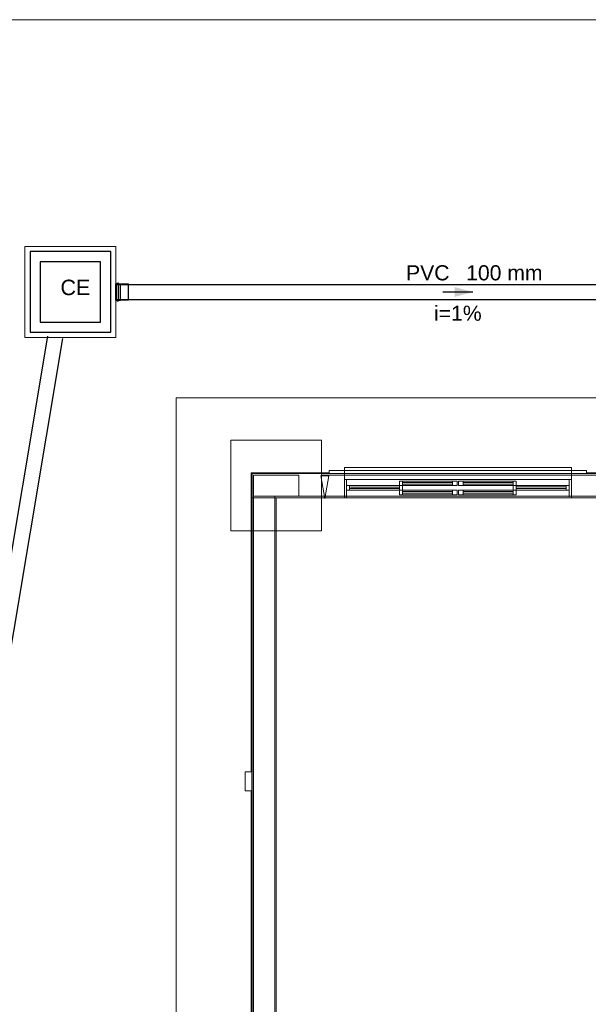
# Model space of a CAD drawing. Header units: millimetres. Extents: x -16331 to -10174, y -4135 to -3584.
# Tile 233 of 256: x -10367 to -10359, y -3945 to -3932. Entities that reach past the tile are written whole.
import ezdxf

# ---------------------------------------------------------------- set-up
doc = ezdxf.new("R2010")
doc.units = ezdxf.units.MM
doc.linetypes.add('DASHED', pattern=[1.905, 1.27, -0.635])
doc.linetypes.add('JIS_02_1.2', pattern=[0.25, 0.125, -0.125])
doc.layers.add('A-DETL', color=7, linetype='Continuous', lineweight=5, true_color=0x00a600)
for name, color, linetype in [('A-FLOR', 252, 'Continuous'), ('A-WALL', 7, 'Continuous'), ('G-ANNO-TEXT', 7, 'Continuous'), ('Simbolos', 7, 'Continuous'), ('Simbolos_int', 8, 'Continuous'), ('TQ-Condutos', 3, 'Continuous'), ('TQ-Sentido conduto', 7, 'Continuous'), ('TQ-Textos conduto', 7, 'Continuous')]:
    doc.layers.add(name, color=color, linetype=linetype)
for name, color, linetype, lineweight in [('A-GLAZ', 7, 'Continuous', 5), ('I-WALL', 7, 'Continuous', 5), ('IFC-IfcFlowTerminal-Contorno', 250, 'Continuous', 5), ('IFC-IfcFurnishingElement-Contorno', 250, 'Continuous', 5), ('IFC-IfcSlab-Contorno', 250, 'Continuous', 5), ('IFC-IfcSpace-Contorno', 250, 'Continuous', 5), ('IFC-IfcWall-Contorno', 250, 'Continuous', 5), ('IFC-Pilar-Contorno', 83, 'Continuous', 5), ('IFC-Sapata-Contorno', 253, 'Continuous', 5), ('IFC-Viga-Contorno', 66, 'Continuous', 5), ('TQ-Caixa de alvenaria', 9, 'Continuous', 18)]:
    doc.layers.add(name, color=color, linetype=linetype, lineweight=lineweight)
doc.styles.add('Arial', font='arial.ttf', dxfattribs={"height": 100})

msp = doc.modelspace()

# ---------------------------------------------------------------- hatches: boundary and pattern name
at = {"layer": 'TQ-Sentido conduto', "linetype": 'Continuous'}
msp.add_hatch(color=92, dxfattribs=at).paths.add_polyline_path([(-10360.665, -3935.9352), (-10360.9064, -3935.8705), (-10360.9064, -3935.9999)])

# ---------------------------------------------------------------- linework, layer by layer
at = {"layer": 'A-DETL', "linetype": 'Continuous', "lineweight": 5}
msp.add_line((-10336.1649, -3932.3352), (-10376.1649, -3932.3352), dxfattribs=at)
at = {"layer": 'A-DETL', "color": 7, "lineweight": 5}
for p, q in [((-10359.3649, -3938.2552), (-10362.3649, -3938.2552)), ((-10362.3649, -3938.2552), (-10362.3649, -3938.2952)), ((-10359.3649, -3938.2952), (-10359.3649, -3938.2552)), ((-10362.9651, -3938.3552), (-10363.5651, -3938.3552)), ((-10363.5651, -3938.3552), (-10363.5651, -3938.6352)), ((-10362.9651, -3938.6352), (-10362.9651, -3938.3552)), ((-10362.3649, -3938.2952), (-10362.3649, -3938.4152)), ((-10359.3649, -3938.4152), (-10359.3649, -3938.2952)), ((-10362.3649, -3938.4152), (-10359.3649, -3938.4152)), ((-10362.3649, -3938.4152), (-10362.3649, -3938.6552)), ((-10359.3649, -3938.4152), (-10359.3649, -3938.6552)), ((-10363.5651, -3938.6352), (-10362.9651, -3938.6352)), ((-10361.5949, -3938.5552), (-10361.6349, -3938.5552)), ((-10361.6349, -3938.5552), (-10361.6349, -3938.6152)), ((-10361.6349, -3938.6152), (-10361.5949, -3938.6152)), ((-10361.5949, -3938.5552), (-10361.5949, -3938.5732)), ((-10360.9349, -3938.5552), (-10361.5949, -3938.5552)), ((-10360.9349, -3938.5732), (-10361.5949, -3938.5732)), ((-10361.5949, -3938.5732), (-10361.5949, -3938.5952)), ((-10361.5949, -3938.5952), (-10361.5949, -3938.6152)), ((-10361.5949, -3938.5952), (-10360.9349, -3938.5952)), ((-10361.5949, -3938.6152), (-10360.9349, -3938.6152)), ((-10360.8749, -3938.5552), (-10360.9349, -3938.5552)), ((-10360.9349, -3938.5732), (-10360.9349, -3938.5552)), ((-10360.9349, -3938.5952), (-10360.9349, -3938.5732)), ((-10360.9349, -3938.6152), (-10360.9349, -3938.5952)), ((-10360.9349, -3938.6152), (-10360.8749, -3938.6152)), ((-10360.8749, -3938.6152), (-10360.8749, -3938.5552)), ((-10360.7949, -3938.5552), (-10360.8549, -3938.5552)), ((-10360.8549, -3938.5552), (-10360.8549, -3938.6152)), ((-10360.8549, -3938.6152), (-10360.7949, -3938.6152)), ((-10360.1349, -3938.5552), (-10360.7949, -3938.5552)), ((-10360.7949, -3938.5552), (-10360.7949, -3938.5732)), ((-10360.7949, -3938.5732), (-10360.7949, -3938.5952)), ((-10360.1349, -3938.5732), (-10360.7949, -3938.5732)), ((-10360.7949, -3938.5952), (-10360.7949, -3938.6152)), ((-10360.7949, -3938.5952), (-10360.1349, -3938.5952)), ((-10360.7949, -3938.6152), (-10360.1349, -3938.6152)), ((-10360.0949, -3938.5552), (-10360.1349, -3938.5552)), ((-10360.1349, -3938.5732), (-10360.1349, -3938.5552)), ((-10360.1349, -3938.5952), (-10360.1349, -3938.5732)), ((-10360.1349, -3938.6152), (-10360.1349, -3938.5952)), ((-10360.1349, -3938.6152), (-10360.0949, -3938.6152)), ((-10360.0949, -3938.6152), (-10360.0949, -3938.5552))]:
    msp.add_line(p, q, dxfattribs=at)
at = {"layer": 'A-FLOR', "lineweight": 5}
for p, q in [((-10348.5049, -3937.3352), (-10364.5851, -3937.3352)), ((-10364.5851, -3937.3352), (-10364.5851, -3945.4952))]:
    msp.add_line(p, q, dxfattribs=at)
at = {"layer": 'A-GLAZ', "lineweight": 5}
for p, q in [((-10362.3649, -3938.4152), (-10362.3649, -3938.6552)), ((-10362.3649, -3938.6552), (-10362.3649, -3938.4152)), ((-10362.3349, -3938.4152), (-10362.3349, -3938.6552)), ((-10361.6349, -3938.4952), (-10362.3349, -3938.4952)), ((-10362.2949, -3938.4952), (-10362.2949, -3938.5552)), ((-10362.2849, -3938.5152), (-10361.6349, -3938.5152)), ((-10361.6349, -3938.4352), (-10361.6349, -3938.4952)), ((-10360.8749, -3938.4352), (-10361.6349, -3938.4352)), ((-10361.6349, -3938.4952), (-10361.6349, -3938.5552)), ((-10361.6349, -3938.4952), (-10360.8749, -3938.4952)), ((-10361.5949, -3938.4352), (-10361.5949, -3938.4952)), ((-10360.9349, -3938.4532), (-10361.5949, -3938.4532)), ((-10361.5949, -3938.4752), (-10360.9349, -3938.4752)), ((-10361.5949, -3938.5552), (-10361.5949, -3938.4952)), ((-10360.9349, -3938.4352), (-10360.9349, -3938.4952)), ((-10360.8749, -3938.4952), (-10360.8749, -3938.4352)), ((-10360.8549, -3938.4352), (-10360.8549, -3938.4952)), ((-10360.0949, -3938.4352), (-10360.8549, -3938.4352)), ((-10360.8549, -3938.4952), (-10360.0949, -3938.4952)), ((-10360.7949, -3938.4352), (-10360.7949, -3938.4952)), ((-10360.1349, -3938.4532), (-10360.7949, -3938.4532)), ((-10360.7949, -3938.4752), (-10360.1349, -3938.4752)), ((-10360.1349, -3938.4352), (-10360.1349, -3938.4952)), ((-10360.1349, -3938.4952), (-10360.1349, -3938.5552)), ((-10360.0949, -3938.4952), (-10360.0949, -3938.4352)), ((-10360.0949, -3938.4952), (-10360.0949, -3938.5552)), ((-10359.3949, -3938.4952), (-10360.0949, -3938.4952)), ((-10359.4349, -3938.5132), (-10360.0949, -3938.5132)), ((-10359.4349, -3938.4952), (-10359.4349, -3938.5552)), ((-10359.3949, -3938.4152), (-10359.3949, -3938.6452)), ((-10359.3649, -3938.4152), (-10359.3649, -3938.6552)), ((-10359.3649, -3938.4152), (-10359.3649, -3938.6552)), ((-10362.3349, -3938.5552), (-10361.6349, -3938.5552)), ((-10361.6349, -3938.5352), (-10362.2949, -3938.5352)), ((-10360.0949, -3938.5352), (-10359.4349, -3938.5352)), ((-10360.0949, -3938.5552), (-10359.3949, -3938.5552)), ((-10359.3649, -3938.6552), (-10362.3649, -3938.6552))]:
    msp.add_line(p, q, dxfattribs=at)
at = {"layer": 'A-WALL', "lineweight": 5}
for p, q in [((-10362.3649, -3938.2952), (-10362.5649, -3938.2952)), ((-10362.5649, -3938.2952), (-10362.5649, -3938.3352)), ((-10362.5649, -3938.3352), (-10362.3649, -3938.3352)), ((-10359.1649, -3938.2952), (-10359.3649, -3938.2952)), ((-10359.3649, -3938.3352), (-10359.1649, -3938.3352)), ((-10359.1649, -3938.3352), (-10359.1649, -3938.2952))]:
    msp.add_line(p, q, dxfattribs=at)
at = {"layer": 'G-ANNO-TEXT', "lineweight": 5}
for p, q in [((-10362.5686, -3938.3645), (-10362.6744, -3938.3645)), ((-10362.6744, -3938.3645), (-10362.6215, -3938.6645)), ((-10362.6215, -3938.6645), (-10362.5686, -3938.3645))]:
    msp.add_line(p, q, dxfattribs=at)
at = {"layer": 'I-WALL', "lineweight": 5}
for p, q in [((-10363.5851, -3938.3352), (-10363.5851, -3946.4952)), ((-10362.3649, -3938.3352), (-10363.5851, -3938.3352)), ((-10357.3449, -3938.3352), (-10359.3649, -3938.3352)), ((-10363.2651, -3946.4952), (-10363.2651, -3938.6552)), ((-10363.2651, -3938.6552), (-10362.3649, -3938.6552)), ((-10359.3649, -3938.6552), (-10358.4649, -3938.6552))]:
    msp.add_line(p, q, dxfattribs=at)
at = {"layer": 'IFC-IfcFlowTerminal-Contorno', "lineweight": 5}
for p, q in [((-10363.6742, -3942.2809), (-10363.6742, -3942.3654)), ((-10363.6159, -3942.2809), (-10363.6742, -3942.2809)), ((-10363.5951, -3942.2809), (-10363.6159, -3942.2809)), ((-10363.5862, -3942.2809), (-10363.5951, -3942.2809)), ((-10363.5862, -3942.3654), (-10363.5862, -3942.2809)), ((-10363.6742, -3942.3654), (-10363.6742, -3942.4758)), ((-10363.5862, -3942.4758), (-10363.5862, -3942.3654)), ((-10363.6742, -3942.4758), (-10363.6742, -3942.5078)), ((-10363.6742, -3942.5078), (-10363.6742, -3942.5109)), ((-10363.6742, -3942.5109), (-10363.6742, -3942.5153)), ((-10363.6742, -3942.5153), (-10363.6742, -3942.5184)), ((-10363.6742, -3942.5184), (-10363.6742, -3942.5206)), ((-10363.6742, -3942.5206), (-10363.6742, -3942.5216)), ((-10363.6742, -3942.5216), (-10363.6742, -3942.5224)), ((-10363.6742, -3942.5224), (-10363.6742, -3942.5232)), ((-10363.6742, -3942.5232), (-10363.6742, -3942.5239)), ((-10363.6742, -3942.5239), (-10363.6742, -3942.5251)), ((-10363.6742, -3942.5251), (-10363.6742, -3942.5272)), ((-10363.6742, -3942.5272), (-10363.6742, -3942.5276)), ((-10363.6742, -3942.5276), (-10363.6742, -3942.5285)), ((-10363.6742, -3942.5285), (-10363.6742, -3942.5289)), ((-10363.6742, -3942.5289), (-10363.6742, -3942.5297)), ((-10363.6742, -3942.5297), (-10363.6742, -3942.5301)), ((-10363.6742, -3942.5301), (-10363.6445, -3942.5301)), ((-10363.6445, -3942.5301), (-10363.5951, -3942.5301)), ((-10363.5951, -3942.5301), (-10363.5862, -3942.5301)), ((-10363.5862, -3942.4981), (-10363.5862, -3942.4758)), ((-10363.5862, -3942.5038), (-10363.5862, -3942.4981)), ((-10363.5862, -3942.5078), (-10363.5862, -3942.5038)), ((-10363.5862, -3942.5109), (-10363.5862, -3942.5078)), ((-10363.5862, -3942.5134), (-10363.5862, -3942.5109)), ((-10363.5862, -3942.5153), (-10363.5862, -3942.5134)), ((-10363.5862, -3942.517), (-10363.5862, -3942.5153)), ((-10363.5862, -3942.5184), (-10363.5862, -3942.517)), ((-10363.5862, -3942.5206), (-10363.5862, -3942.5184)), ((-10363.5862, -3942.5216), (-10363.5862, -3942.5206)), ((-10363.5862, -3942.5232), (-10363.5862, -3942.5216)), ((-10363.5862, -3942.5239), (-10363.5862, -3942.5232)), ((-10363.5862, -3942.5251), (-10363.5862, -3942.5239)), ((-10363.5862, -3942.5262), (-10363.5862, -3942.5251)), ((-10363.5862, -3942.5267), (-10363.5862, -3942.5262)), ((-10363.5862, -3942.5272), (-10363.5862, -3942.5267)), ((-10363.5862, -3942.5276), (-10363.5862, -3942.5272)), ((-10363.5862, -3942.5301), (-10363.5862, -3942.5276))]:
    msp.add_line(p, q, dxfattribs=at)
at = {"layer": 'IFC-IfcFurnishingElement-Contorno', "lineweight": 5}
for p, q in [((-10362.3649, -3938.2552), (-10362.3649, -3938.2565)), ((-10359.3649, -3938.2552), (-10362.3649, -3938.2552)), ((-10359.3649, -3938.2565), (-10359.3649, -3938.2552)), ((-10362.3649, -3938.2565), (-10362.3649, -3938.2603)), ((-10362.3649, -3938.2603), (-10362.3649, -3938.2655)), ((-10362.3649, -3938.2655), (-10362.3649, -3938.2952)), ((-10359.3649, -3938.2603), (-10359.3649, -3938.2565)), ((-10359.3649, -3938.2655), (-10359.3649, -3938.2603)), ((-10359.3649, -3938.2952), (-10359.3649, -3938.2655))]:
    msp.add_line(p, q, dxfattribs=at)
at = {"layer": 'IFC-IfcSlab-Contorno', "lineweight": 5}
for p, q in [((-10364.5851, -3937.3352), (-10364.5851, -3945.4952)), ((-10349.4949, -3937.3352), (-10364.5851, -3937.3352)), ((-10363.5851, -3942.2809), (-10363.5851, -3938.3352)), ((-10363.5851, -3938.3352), (-10362.5649, -3938.3352)), ((-10359.1649, -3938.3352), (-10357.5449, -3938.3352)), ((-10363.5851, -3946.4952), (-10363.5851, -3942.2809))]:
    msp.add_line(p, q, dxfattribs=at)
at = {"layer": 'IFC-IfcSpace-Contorno', "lineweight": 5}
for p, q in [((-10363.2651, -3938.6552), (-10363.2651, -3946.0502)), ((-10362.9926, -3938.6552), (-10363.2651, -3938.6552)), ((-10358.4649, -3938.6552), (-10362.9926, -3938.6552))]:
    msp.add_line(p, q, dxfattribs=at)
at = {"layer": 'IFC-IfcWall-Contorno', "lineweight": 5}
for p, q in [((-10363.5951, -3938.3252), (-10363.5951, -3938.3352)), ((-10362.5649, -3938.3252), (-10363.5951, -3938.3252)), ((-10363.5951, -3938.3352), (-10363.5851, -3938.3352)), ((-10363.5862, -3938.3352), (-10363.5951, -3938.3352)), ((-10363.5951, -3938.3352), (-10363.5951, -3942.2809)), ((-10363.5851, -3938.3352), (-10363.5862, -3938.3352)), ((-10363.5851, -3938.3352), (-10363.5851, -3938.614)), ((-10363.3095, -3938.3352), (-10363.5851, -3938.3352)), ((-10363.5851, -3938.3352), (-10362.5649, -3938.3352)), ((-10363.5851, -3938.6552), (-10363.5851, -3938.3352)), ((-10363.2651, -3938.3352), (-10363.3095, -3938.3352)), ((-10362.8086, -3938.3352), (-10363.2651, -3938.3352)), ((-10362.5649, -3938.3352), (-10362.8086, -3938.3352)), ((-10362.5649, -3938.2952), (-10362.5649, -3938.3252)), ((-10362.3649, -3938.2952), (-10362.5649, -3938.2952)), ((-10362.5649, -3938.3252), (-10362.5649, -3938.3352)), ((-10362.3649, -3938.3352), (-10362.5649, -3938.3352)), ((-10362.5649, -3938.3352), (-10362.3649, -3938.3352)), ((-10359.3649, -3938.2952), (-10362.3649, -3938.2952)), ((-10360.8885, -3938.3352), (-10362.3649, -3938.3352)), ((-10362.3649, -3938.3352), (-10359.3649, -3938.3352)), ((-10359.3649, -3938.3352), (-10360.8885, -3938.3352)), ((-10359.1649, -3938.2952), (-10359.3649, -3938.2952)), ((-10359.1649, -3938.3352), (-10359.3649, -3938.3352)), ((-10359.3649, -3938.3352), (-10359.1649, -3938.3352)), ((-10359.1649, -3938.3252), (-10359.1649, -3938.2952)), ((-10359.1649, -3938.3352), (-10359.1649, -3938.3252)), ((-10357.5449, -3938.3252), (-10359.1649, -3938.3252)), ((-10358.9794, -3938.3352), (-10359.1649, -3938.3352)), ((-10359.1649, -3938.3352), (-10358.3049, -3938.3352)), ((-10363.5851, -3938.614), (-10363.5851, -3938.6552)), ((-10363.5851, -3938.6552), (-10363.5851, -3939.664)), ((-10363.5439, -3938.6552), (-10363.5851, -3938.6552)), ((-10363.5851, -3938.6552), (-10363.3095, -3938.6552)), ((-10363.5851, -3942.2809), (-10363.5851, -3938.6552)), ((-10363.2651, -3938.6552), (-10363.5439, -3938.6552)), ((-10363.3095, -3938.6552), (-10363.2651, -3938.6552)), ((-10363.2651, -3939.664), (-10363.2651, -3938.6552)), ((-10363.2651, -3938.6552), (-10362.8086, -3938.6552)), ((-10362.8086, -3938.6552), (-10362.5649, -3938.6552)), ((-10362.5649, -3938.6552), (-10362.3649, -3938.6552)), ((-10362.3649, -3938.6552), (-10360.8885, -3938.6552)), ((-10360.8885, -3938.6552), (-10359.3649, -3938.6552)), ((-10359.3649, -3938.6552), (-10358.9794, -3938.6552)), ((-10363.5851, -3939.664), (-10363.5851, -3946.4852)), ((-10363.2651, -3946.4952), (-10363.2651, -3939.664)), ((-10363.5851, -3942.5301), (-10363.5851, -3942.2809)), ((-10363.5951, -3942.5301), (-10363.5951, -3946.4952)), ((-10363.5851, -3946.4852), (-10363.5851, -3942.5301))]:
    msp.add_line(p, q, dxfattribs=at)
at = {"layer": 'IFC-Pilar-Contorno', "lineweight": 5}
for p, q in [((-10363.5651, -3938.3552), (-10363.5651, -3938.5991)), ((-10363.4879, -3938.3552), (-10363.5651, -3938.3552)), ((-10362.9651, -3938.3552), (-10363.4879, -3938.3552)), ((-10362.9651, -3938.3912), (-10362.9651, -3938.3552)), ((-10362.9651, -3938.6352), (-10362.9651, -3938.3912)), ((-10363.5651, -3938.5991), (-10363.5651, -3938.6352)), ((-10363.5651, -3938.6352), (-10363.2851, -3938.6352)), ((-10363.2851, -3938.6352), (-10363.0423, -3938.6352)), ((-10363.0423, -3938.6352), (-10362.9651, -3938.6352))]:
    msp.add_line(p, q, dxfattribs=at)
at = {"layer": 'IFC-Sapata-Contorno', "lineweight": 5}
for p, q in [((-10363.8651, -3937.8952), (-10363.8651, -3938.3552)), ((-10363.5651, -3937.8952), (-10363.8651, -3937.8952)), ((-10363.2851, -3937.8952), (-10363.5651, -3937.8952)), ((-10362.6651, -3937.8952), (-10363.2851, -3937.8952)), ((-10362.6651, -3938.3552), (-10362.6651, -3937.8952)), ((-10363.8651, -3938.3552), (-10363.8651, -3938.6352)), ((-10362.6651, -3938.6352), (-10362.6651, -3938.3552)), ((-10363.8651, -3938.6352), (-10363.8651, -3939.0952)), ((-10362.6651, -3939.0952), (-10362.6651, -3938.6352)), ((-10363.8651, -3939.0952), (-10363.5651, -3939.0952)), ((-10363.5651, -3939.0952), (-10363.2851, -3939.0952)), ((-10363.2851, -3939.0952), (-10362.9651, -3939.0952)), ((-10362.9651, -3939.0952), (-10362.6651, -3939.0952))]:
    msp.add_line(p, q, dxfattribs=at)
at = {"layer": 'IFC-Viga-Contorno', "lineweight": 5}
for p, q in [((-10358.7451, -3938.3552), (-10362.6651, -3938.3552)), ((-10363.5651, -3938.6352), (-10363.5651, -3946.6552)), ((-10363.4251, -3938.6352), (-10363.5651, -3938.6352)), ((-10363.2851, -3938.6352), (-10363.4251, -3938.6352)), ((-10363.2851, -3946.5152), (-10363.2851, -3938.6352)), ((-10362.9651, -3938.6352), (-10362.6651, -3938.6352)), ((-10362.6651, -3938.6352), (-10358.7451, -3938.6352))]:
    msp.add_line(p, q, dxfattribs=at)
at = {"layer": 'Simbolos'}
for p, q in [((-10365.3851, -3936.0417), (-10365.3851, -3935.8287)), ((-10365.3851, -3935.8287), (-10365.3762, -3935.8287)), ((-10365.3727, -3935.8214), (-10365.3742, -3935.8272)), ((-10365.3707, -3935.8199), (-10365.3518, -3935.8199)), ((-10365.3498, -3935.8217), (-10365.3494, -3935.8269)), ((-10365.3474, -3935.8287), (-10365.3232, -3935.8287)), ((-10365.3232, -3935.8287), (-10365.3227, -3935.8292)), ((-10365.3227, -3935.8292), (-10365.2181, -3935.8292)), ((-10365.3851, -3936.0417), (-10365.3762, -3936.0417)), ((-10365.3474, -3936.0417), (-10365.3232, -3936.0417)), ((-10365.3232, -3936.0417), (-10365.3227, -3936.0412)), ((-10365.3227, -3936.0412), (-10365.2181, -3936.0412)), ((-10365.3727, -3936.049), (-10365.3742, -3936.0432)), ((-10365.3707, -3936.0505), (-10365.3518, -3936.0505)), ((-10365.3498, -3936.0487), (-10365.3494, -3936.0435))]:
    msp.add_line(p, q, dxfattribs=at)
at = {"layer": 'Simbolos', "linetype": 'Continuous'}
msp.add_lwpolyline([(-10366.5184, -3936.4685), (-10365.4517, -3936.4685), (-10365.4517, -3935.4018), (-10366.5184, -3935.4018), (-10366.5184, -3936.4685), (-10366.5184, -3936.4685)], dxfattribs=at)
at = {"layer": 'Simbolos'}
for points in [[(-10365.3762, -3935.8287), (-10365.3759, -3935.8287), (-10365.3756, -3935.8286), (-10365.3753, -3935.8285), (-10365.3751, -3935.8283), (-10365.3748, -3935.8282), (-10365.3746, -3935.828), (-10365.3745, -3935.8277), (-10365.3743, -3935.8275), (-10365.3742, -3935.8272)], [(-10365.3707, -3935.8199), (-10365.371, -3935.8199), (-10365.3713, -3935.82), (-10365.3716, -3935.8201), (-10365.3718, -3935.8202), (-10365.3721, -3935.8204), (-10365.3723, -3935.8206), (-10365.3724, -3935.8208), (-10365.3726, -3935.8211), (-10365.3727, -3935.8214)], [(-10365.3498, -3935.8217), (-10365.3499, -3935.8214), (-10365.35, -3935.8211), (-10365.3502, -3935.8208), (-10365.3504, -3935.8205), (-10365.3506, -3935.8203), (-10365.3509, -3935.8201), (-10365.3512, -3935.82), (-10365.3515, -3935.8199), (-10365.3518, -3935.8199)], [(-10365.3494, -3935.8268), (-10365.3493, -3935.8272), (-10365.3492, -3935.8275), (-10365.3491, -3935.8278), (-10365.3489, -3935.828), (-10365.3486, -3935.8283), (-10365.3483, -3935.8284), (-10365.348, -3935.8286), (-10365.3477, -3935.8286), (-10365.3474, -3935.8287)], [(-10365.3742, -3936.0432), (-10365.3743, -3936.0429), (-10365.3745, -3936.0426), (-10365.3746, -3936.0424), (-10365.3748, -3936.0422), (-10365.3751, -3936.042), (-10365.3753, -3936.0419), (-10365.3756, -3936.0418), (-10365.3759, -3936.0417), (-10365.3762, -3936.0417)], [(-10365.3474, -3936.0417), (-10365.3477, -3936.0417), (-10365.348, -3936.0418), (-10365.3483, -3936.0419), (-10365.3486, -3936.0421), (-10365.3489, -3936.0423), (-10365.3491, -3936.0426), (-10365.3492, -3936.0429), (-10365.3493, -3936.0432), (-10365.3494, -3936.0435)], [(-10365.3727, -3936.049), (-10365.3726, -3936.0493), (-10365.3724, -3936.0495), (-10365.3723, -3936.0498), (-10365.3721, -3936.05), (-10365.3718, -3936.0501), (-10365.3716, -3936.0503), (-10365.3713, -3936.0504), (-10365.371, -3936.0505), (-10365.3707, -3936.0505)], [(-10365.3518, -3936.0505), (-10365.3515, -3936.0504), (-10365.3512, -3936.0504), (-10365.3509, -3936.0502), (-10365.3506, -3936.0501), (-10365.3504, -3936.0498), (-10365.3502, -3936.0496), (-10365.35, -3936.0493), (-10365.3499, -3936.049), (-10365.3498, -3936.0486)]]:
    msp.add_lwpolyline(points, dxfattribs=at)
at = {"layer": 'Simbolos_int'}
for p, q in [((-10365.3746, -3936.0417), (-10365.3746, -3935.8287)), ((-10365.3492, -3936.0417), (-10365.3492, -3935.8287)), ((-10365.3227, -3936.0412), (-10365.3227, -3935.8292)), ((-10365.2181, -3936.0412), (-10365.2181, -3935.8292))]:
    msp.add_line(p, q, dxfattribs=at)
at = {"layer": 'Simbolos_int', "linetype": 'DASHED'}
msp.add_lwpolyline([(-10366.3851, -3936.3352), (-10365.5851, -3936.3352), (-10365.5851, -3935.5352), (-10366.3851, -3935.5352), (-10366.3851, -3936.3352), (-10366.3851, -3936.3352)], dxfattribs=at)
at = {"layer": 'TQ-Caixa de alvenaria', "linetype": 'Continuous'}
for p, q in [((-10366.5851, -3935.3352), (-10366.5851, -3936.5352)), ((-10365.3851, -3935.3352), (-10366.5851, -3935.3352)), ((-10365.3851, -3936.5352), (-10365.3851, -3935.3352)), ((-10366.5851, -3936.5352), (-10365.3851, -3936.5352))]:
    msp.add_line(p, q, dxfattribs=at)
at = {"layer": 'TQ-Caixa de alvenaria', "linetype": 'JIS_02_1.2'}
for p, q in [((-10366.3851, -3935.5352), (-10366.3851, -3936.3352)), ((-10365.5851, -3935.5352), (-10366.3851, -3935.5352)), ((-10365.5851, -3936.3352), (-10365.5851, -3935.5352)), ((-10366.3851, -3936.3352), (-10365.5851, -3936.3352))]:
    msp.add_line(p, q, dxfattribs=at)
at = {"layer": 'TQ-Condutos'}
for p, q in [((-10365.3851, -3935.8352), (-10356.3449, -3935.8352)), ((-10365.3851, -3936.0352), (-10356.3449, -3936.0352)), ((-10368.5428, -3950.0187), (-10366.2837, -3936.5187)), ((-10368.3455, -3950.0517), (-10366.0864, -3936.5517))]:
    msp.add_line(p, q, dxfattribs=at)
at = {"layer": 'TQ-Sentido conduto'}
msp.add_lwpolyline([(-10361.0649, -3935.9352), (-10360.665, -3935.9352)], dxfattribs=at)

# ---------------------------------------------------------------- texts
at = {"layer": 'Simbolos', "insert": (-10366.1168, -3935.9798), "char_height": 0.20428, "width": 0.793158, "attachment_point": 7, "line_spacing_factor": 0.6, "style": 'Arial'}
msp.add_mtext('CE', dxfattribs=at)
at = {"layer": 'TQ-Textos conduto', "char_height": 0.2, "line_spacing_factor": 0.6, "style": 'Arial'}
for s, insert, width, attachment_point in [('PVC', (-10360.975, -3935.7845), 1.14939, 9), ('100 mm', (-10360.755, -3935.7845), 2.018293, 7), ('i=1%', (-10360.865, -3936.3178), 1.257927, 8)]:
    msp.add_mtext(s, dxfattribs=dict(at, insert=insert, width=width, attachment_point=attachment_point))

doc.saveas('drawing.dxf')
